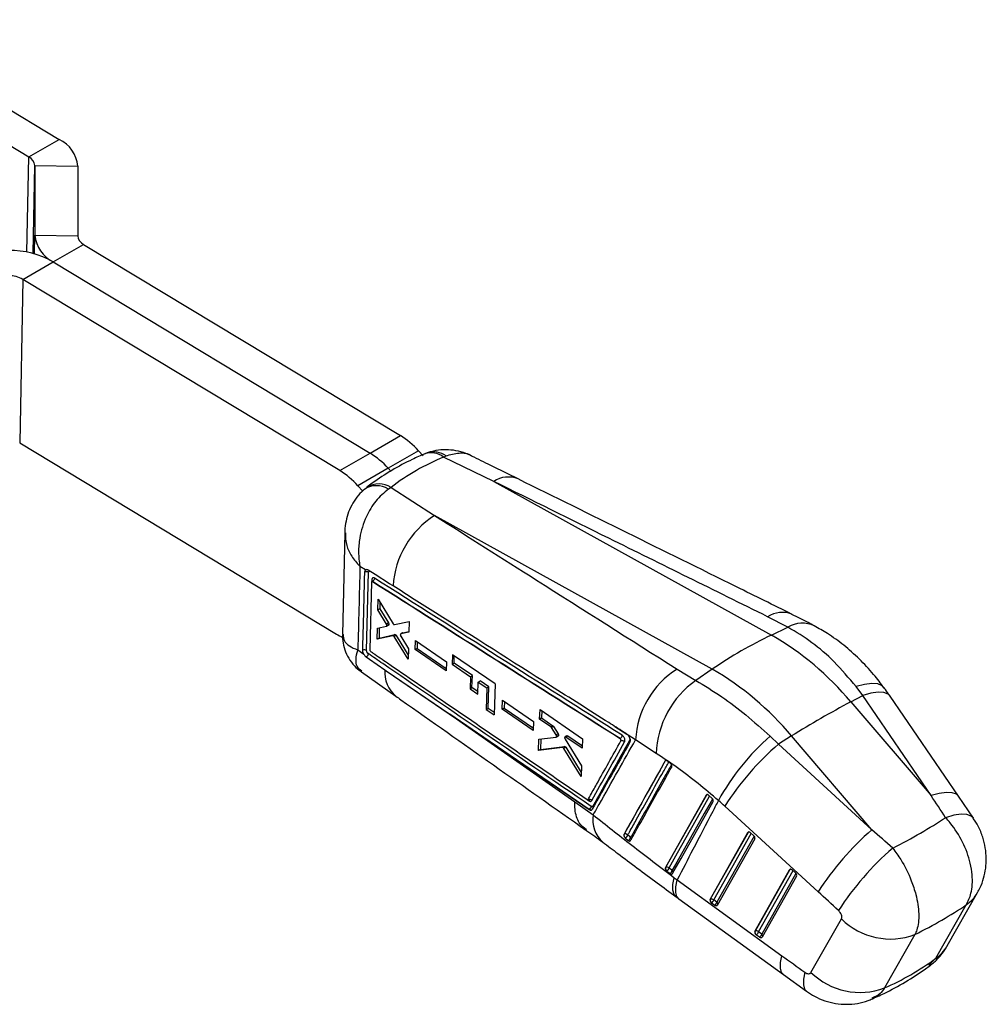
# Model space of a CAD drawing. Extents: x 70 to 723, y 2 to 562.
# Tile 2 of 13: x 317 to 460, y 2 to 147. Entities that reach past the tile are written whole.
import ezdxf

# ---------------------------------------------------------------- set-up
doc = ezdxf.new("R2010")
doc.units = 0
doc.header["$LTSCALE"] = 2
doc.layers.get('0').update_dxf_attribs({"linetype": 'CONTINUOUS'})

msp = doc.modelspace()

# ---------------------------------------------------------------- linework, layer by layer
at = {"color": 7, "linetype": 'CONTINUOUS'}
for p, q in [((293.4121, 147.3564), (322.7746, 129.6257)), ((288.9219, 144.7643), (318.2845, 127.0336)), ((318.2845, 127.0336), (322.7746, 129.6257)), ((319.1628, 125.7694), (319.1604, 115.4287)), ((319.1628, 125.7694), (325.5119, 125.6855)), ((325.5119, 125.6855), (325.5096, 115.3449)), ((319.1604, 115.4287), (325.5096, 115.3449)), ((321.8978, 111.4886), (326.3879, 114.0807)), ((326.3879, 114.0807), (373.292, 85.7574)), ((317.4076, 108.8965), (321.8978, 111.4886)), ((321.8978, 111.4886), (368.8019, 83.1653)), ((317.4076, 108.8965), (316.9197, 84.6884)), ((364.3118, 80.5732), (317.4076, 108.8965)), ((316.9197, 84.6884), (363.8239, 56.3651)), ((368.8019, 83.1653), (373.292, 85.7574)), ((364.3118, 80.5732), (368.8019, 83.1653)), ((375.9849, 83.5095), (371.4948, 80.9174)), ((376.688, 82.7453), (375.9849, 83.5095)), ((379.6871, 82.5793), (380.0584, 82.7559)), ((387.1234, 78.9713), (379.6871, 82.5793)), ((371.4948, 80.9174), (367.0047, 78.3253)), ((371.938, 80.4356), (371.4948, 80.9174)), ((387.1234, 78.9713), (428.2513, 56.2086)), ((367.0047, 78.3253), (367.7306, 77.5363)), ((371.9103, 78.0898), (371.5225, 77.8282)), ((371.9103, 78.0898), (378.366, 73.9157)), ((419.4939, 51.153), (378.366, 73.9157)), ((365.0526, 71.3557), (364.7178, 56.3123)), ((368.1548, 65.8495), (367.3131, 66.3794)), ((368.2999, 53.9213), (368.5991, 65.5014)), ((369.033, 64.0726), (368.7685, 54.0421)), ((369.1676, 64.1485), (369.1665, 64.1478)), ((369.1675, 64.1486), (369.1676, 64.1485)), ((369.9546, 59.9416), (369.9925, 61.5263)), ((369.9925, 61.5263), (372.2219, 57.889)), ((370.2411, 60.1069), (369.9546, 59.9416)), ((371.2506, 57.8421), (369.9546, 59.9416)), ((370.2645, 61.0825), (370.2411, 60.1069)), ((370.2411, 60.1069), (371.5371, 58.0074)), ((430.697, 57.3688), (427.6906, 58.921)), ((369.85, 55.5915), (369.8896, 57.2338)), ((369.8896, 57.2338), (371.2419, 57.5098)), ((370.1735, 57.2917), (370.1366, 55.7569)), ((371.5371, 58.0074), (371.2506, 57.8421)), ((371.2644, 57.5185), (371.5509, 57.6838)), ((371.5978, 57.7602), (371.3113, 57.5948)), ((372.4214, 57.7512), (374.6066, 58.1994)), ((374.6066, 58.1994), (374.5658, 56.6411)), ((428.2513, 56.2086), (430.697, 57.3688)), ((372.2012, 56.1125), (369.85, 55.5915)), ((370.1366, 55.7569), (369.85, 55.5915)), ((370.1366, 55.7569), (372.4877, 56.2779)), ((372.4877, 56.2779), (372.2012, 56.1125)), ((372.6873, 56.1418), (372.4007, 55.9763)), ((374.4595, 52.6272), (372.4007, 55.9763)), ((372.6873, 56.1418), (374.4756, 53.233)), ((373.6272, 56.5277), (373.3405, 56.3622)), ((373.3612, 56.3704), (373.3424, 56.359)), ((373.3519, 56.0409), (374.5002, 54.1572)), ((374.5658, 56.6411), (373.3612, 56.3704)), ((373.6478, 56.5359), (373.3612, 56.3704)), ((373.6478, 56.5359), (374.5684, 56.7428)), ((375.4767, 54.0723), (375.513, 55.422)), ((375.513, 55.422), (380.1259, 52.2629)), ((366.9999, 54.0091), (367.8712, 53.3993)), ((374.5002, 54.1572), (374.4595, 52.6272)), ((375.7634, 54.2378), (375.4767, 54.0723)), ((380.0864, 50.9114), (375.4767, 54.0723)), ((375.7901, 55.2322), (375.7634, 54.2378)), ((375.7634, 54.2378), (380.0968, 51.2667)), ((368.887, 53.7931), (368.8998, 53.7835)), ((381.0067, 53.29), (380.9659, 51.8996)), ((387.3213, 48.9698), (381.0067, 53.29)), ((381.2529, 52.0653), (381.2833, 53.1007)), ((371.0098, 51.0673), (371.2101, 50.93)), ((380.1259, 52.2629), (380.0864, 50.9114)), ((380.9659, 51.8996), (381.2529, 52.0653)), ((380.9659, 51.8996), (383.6708, 50.0468)), ((383.9579, 50.2126), (381.2529, 52.0653)), ((414.2676, 51.1721), (417.0569, 49.4945)), ((419.4939, 51.153), (417.0569, 49.4945)), ((367.5257, 50.7529), (372.6343, 47.1502)), ((371.2101, 50.93), (380.6292, 44.4754)), ((383.6708, 50.0468), (383.6157, 48.2616)), ((383.6708, 50.0468), (383.9579, 50.2126)), ((383.9029, 48.4273), (383.9579, 50.2126)), ((383.6157, 48.2616), (383.9029, 48.4273)), ((383.6157, 48.2616), (384.7841, 47.4599)), ((384.7952, 47.8151), (383.9029, 48.4273)), ((384.7841, 47.4599), (384.8402, 49.2457)), ((384.8402, 49.2457), (385.1274, 49.4115)), ((384.8402, 49.2457), (386.1163, 48.3716)), ((386.4035, 48.5374), (385.1274, 49.4115)), ((386.1163, 48.3716), (386.0136, 45.1792)), ((386.1163, 48.3716), (386.4035, 48.5374)), ((386.3008, 45.345), (386.4035, 48.5374)), ((387.3213, 48.9698), (387.1717, 44.3834)), ((441.7676, 47.2607), (440.7853, 48.5706)), ((439.9928, 46.3176), (441.7676, 47.2607)), ((451.8994, 32.426), (441.7676, 47.2607)), ((455.9544, 32.3235), (445.8227, 47.1582)), ((386.0136, 45.1792), (386.3008, 45.345)), ((387.1833, 44.7387), (386.3008, 45.345)), ((388.3752, 45.2209), (388.4203, 46.5758)), ((388.6626, 45.3868), (388.3752, 45.2209)), ((392.9846, 42.0597), (388.3752, 45.2209)), ((388.4203, 46.5758), (393.0328, 43.4162)), ((388.6959, 46.387), (388.6626, 45.3868)), ((388.6626, 45.3868), (392.9972, 42.4143)), ((439.9928, 46.3176), (451.8994, 32.426)), ((380.6292, 44.4754), (399.1329, 31.5259)), ((386.0136, 45.1792), (387.1717, 44.3834)), ((393.9257, 43.7616), (393.9758, 45.1754)), ((394.2133, 43.9276), (393.9257, 43.7616)), ((395.6012, 42.6148), (393.9257, 43.7616)), ((393.9758, 45.1754), (400.2917, 40.8573)), ((394.2508, 44.9874), (394.2133, 43.9276)), ((394.2133, 43.9276), (395.8889, 42.7809)), ((393.0328, 43.4162), (392.9846, 42.0597)), ((395.8889, 42.7809), (395.6012, 42.6148)), ((395.986, 42.6738), (395.6983, 42.5077)), ((396.3658, 41.4154), (395.6983, 42.5077)), ((395.986, 42.6738), (396.6535, 41.5816)), ((393.8189, 40.7882), (396.3459, 41.0786)), ((396.6535, 41.5816), (396.3658, 41.4154)), ((396.3766, 41.0887), (396.6644, 41.2549)), ((396.7066, 41.3106), (396.4188, 41.1445)), ((397.9664, 41.2929), (397.6786, 41.1267)), ((398.0906, 41.2739), (397.8028, 41.1078)), ((400.2374, 39.4412), (397.8028, 41.1078)), ((398.0906, 41.2739), (400.251, 39.7952)), ((400.2917, 40.8573), (400.2374, 39.4412)), ((405.8516, 40.8788), (405.8453, 40.8752)), ((405.8512, 40.8793), (405.8516, 40.8788)), ((408.1246, 40.6809), (407.0152, 41.3792)), ((407.0152, 41.3792), (407.028, 41.364)), ((428.082, 41.2371), (429.3136, 40.0712)), ((431.2354, 41.262), (429.3136, 40.0712)), ((443.142, 27.3705), (431.2354, 41.262)), ((393.7577, 39.1074), (393.8189, 40.7882)), ((397.3126, 39.5492), (393.7577, 39.1074)), ((394.1017, 40.8207), (394.0452, 39.2734)), ((394.0452, 39.2734), (397.6004, 39.7154)), ((397.6004, 39.7154), (397.3126, 39.5492)), ((397.7901, 39.5808), (397.5023, 39.4147)), ((400.0733, 35.2364), (397.5023, 39.4147)), ((397.6915, 40.7977), (400.1374, 36.8634)), ((397.7901, 39.5808), (400.0968, 35.8321)), ((411.2005, 38.6622), (408.1246, 40.6809)), ((429.3136, 40.0712), (443.142, 27.3705)), ((394.0452, 39.2734), (393.7577, 39.1074)), ((400.1374, 36.8634), (400.0733, 35.2364)), ((412.5156, 37.5693), (412.5187, 37.5711)), ((413.2697, 37.2193), (412.8298, 37.5687)), ((413.3682, 37.1185), (413.2697, 37.2193)), ((418.5856, 32.4964), (412.5562, 21.7886)), ((418.5856, 32.4964), (418.6166, 32.5143)), ((418.9967, 32.4503), (418.9875, 32.4587)), ((419.4356, 32.0477), (418.9967, 32.4503)), ((458.1666, 29.0818), (455.9551, 32.3226)), ((399.1329, 31.5259), (401.864, 29.5793)), ((435.1738, 18.1615), (421.3455, 30.8622)), ((401.2495, 30.3562), (401.2432, 30.3525)), ((406.4309, 26.7149), (406.4293, 26.714)), ((419.1608, 17.0487), (424.7506, 26.9657)), ((424.7875, 26.9871), (419.1978, 17.07)), ((424.7506, 26.9657), (424.7875, 26.9871)), ((425.1683, 26.9236), (425.6147, 26.5252)), ((406.6257, 26.135), (407.054, 25.781)), ((425.7885, 26.0262), (420.2311, 16.1666)), ((412.5858, 21.8056), (412.5562, 21.7886)), ((412.7004, 21.3058), (412.7748, 21.2402)), ((412.7748, 21.2402), (413.244, 20.894)), ((425.7937, 12.3251), (430.9347, 21.4461)), ((430.9717, 21.4674), (425.8306, 12.3465)), ((431.9726, 20.5066), (426.8639, 11.4431)), ((430.9347, 21.4461), (430.9717, 21.4674)), ((431.3525, 21.404), (431.7988, 21.0056)), ((413.8578, 20.2715), (414.2999, 19.9419)), ((414.2999, 19.9419), (429.7993, 8.7165)), ((454.2821, 10.1608), (458.7855, 18.0748)), ((414.5472, 17.1479), (430.0467, 5.9225)), ((419.1978, 17.07), (419.1608, 17.0487)), ((419.8672, 16.1654), (419.3884, 16.5063)), ((420.1833, 16.6388), (419.7046, 16.9797)), ((452.6048, 8.3306), (457.1082, 16.2446)), ((434.1087, 6.2478), (438.6121, 14.1618)), ((425.8306, 12.3465), (425.7937, 12.3251)), ((426.5, 11.4418), (426.0213, 11.7828)), ((426.8162, 11.9152), (426.3374, 12.2562)), ((449.502, 11.8537), (444.9986, 3.9396)), ((430.0463, 5.9229), (433.4475, 3.4619))]:
    msp.add_line(p, q, dxfattribs=at)
at = {"color": 8, "linetype": 'CONTINUOUS'}
for p, q in [((318, 112.9196), (318.2845, 127.0336)), ((318.8997, 112.7165), (319.1628, 125.7694)), ((319.1047, 112.6613), (319.1604, 115.4287)), ((369.0676, 64.4107), (369.0608, 64.1473)), ((405.0366, 42.6832), (406.8214, 41.5517)), ((401.0269, 31.8137), (401.2695, 31.6476)), ((419.7046, 16.9797), (425.2622, 26.8398)), ((425.7021, 26.4299), (420.1833, 16.6388)), ((426.3374, 12.2562), (431.4464, 21.3202)), ((431.8863, 20.9103), (426.8162, 11.9152)), ((451.5661, 7.2968), (452.6048, 8.3306))]:
    msp.add_line(p, q, dxfattribs=at)
at = {"color": 7, "linetype": 'CONTINUOUS', "flags": 128}
for points in [[(372.2189, 63.4853), (371.6926, 63.8192), (369.5414, 65.1835), (368.5365, 65.8208)], [(368.2268, 52.975), (368.7287, 52.6309), (371.0098, 51.0673)], [(371.2101, 50.93), (390.9225, 37.4292), (401.2495, 30.3562)], [(401.2432, 30.3525), (384.7322, 41.6644), (380.6292, 44.4754)], [(418.6166, 32.5143), (415.5862, 27.1338), (412.5858, 21.8056)], [(413.6044, 20.8927), (413.8562, 21.3397), (414.8673, 23.1345), (418.9124, 30.3143), (419.6068, 31.5465)], [(414.1216, 17.4578), (413.8279, 17.795), (413.6433, 18.4168), (413.6533, 19.2515), (413.8578, 20.2715)], [(420.2311, 16.1666), (420.2049, 16.1321), (420.1708, 16.1065), (420.1296, 16.0908), (420.0827, 16.0854), (420.0314, 16.0905), (419.9774, 16.1059), (419.9221, 16.1311), (419.8672, 16.1654)], [(426.8639, 11.4431), (426.8378, 11.4085), (426.8036, 11.383), (426.7625, 11.3673), (426.7156, 11.3619), (426.6643, 11.3669), (426.6102, 11.3823), (426.5549, 11.4075), (426.5, 11.4418)]]:
    msp.add_lwpolyline(points, dxfattribs=at)
at = {"color": 8, "linetype": 'CONTINUOUS', "flags": 128}
for points in [[(444.9723, 48.3641), (444.6519, 48.6772), (443.9846, 48.961), (443.0962, 49.0384), (442.0173, 48.9068), (440.7853, 48.5706)], [(445.8227, 47.1582), (445.519, 47.4549), (444.8897, 47.6988), (444.0341, 47.7477), (442.9814, 47.6), (441.7676, 47.2607)], [(413.1005, 21.7082), (413.353, 22.1569), (414.3631, 23.9515), (418.4046, 31.1305), (419.0962, 32.359)], [(418.6166, 32.5143), (418.6451, 32.5514), (418.6713, 32.571)], [(455.9544, 32.3235), (455.6508, 32.6201), (455.0215, 32.8641), (454.1659, 32.913), (453.1132, 32.7653), (451.8994, 32.426)], [(419.5247, 31.9438), (419.3134, 31.5688), (418.3025, 29.7737), (414.2597, 22.5939), (413.567, 21.3635)], [(458.1675, 29.0805), (457.8499, 29.3873), (457.2109, 29.6262), (456.3434, 29.6679), (455.2773, 29.5108), (454.0498, 29.1605)], [(424.7875, 26.9871), (424.8158, 27.0238), (424.8261, 27.0328)], [(430.9717, 21.4674), (430.9999, 21.5042), (431.0102, 21.5132)], [(414.5472, 17.1479), (414.2627, 17.4772), (414.0823, 18.0942), (414.0948, 18.9249), (414.2999, 19.9419)], [(430.0467, 5.9225), (429.7622, 6.2519), (429.5818, 6.8688), (429.5943, 7.6996), (429.7993, 8.7165)], [(433.194, 6.2602), (432.99, 5.236), (432.9809, 4.4006), (433.1672, 3.7823), (433.4485, 3.4611)]]:
    msp.add_lwpolyline(points, dxfattribs=at)
at = {"color": 7, "linetype": 'CONTINUOUS'}
for centre, radius, start, end in [((320.6466, 125.2264), 4.8869, 5.390905, 64.186161), ((317.6017, 125.622), 1.568, 5.391139, 64.18602), ((324.0258, 115.8879), 4.887, 185.390972, 244.186061), ((327.0707, 115.4922), 1.568, 185.391278, 244.185808), ((315.3655, 99.8248), 13.3684, 60.749173, 90.334152), ((315.3117, 105.1541), 4.2893, 60.74916, 90.334066), ((366.7066, 75.1311), 12.5014, 42.082351, 58.212146), ((362.2165, 72.539), 12.5014, 42.082351, 58.212146), ((357.7263, 69.9469), 12.5014, 42.082351, 58.212146), ((385.5692, 62.6441), 13.3768, 122.580993, 176.394197), ((368.2834, 64.9799), 0.6095, 58.804977, 114.89915), ((368.9687, 64.2362), 0.2006, 2.724927, 60.464803), ((368.3817, 63.8751), 8.7849, 238.746184, 245.647098), ((456.5644, -2.9492), 65.5842, 115.575935, 124.418689), ((406.3276, 18.2684), 43.819, 39.800367, 59.978597), ((367.9827, 53.4), 0.6103, 58.680996, 114.678204), ((421.4695, 39.911), 13.3671, 122.600622, 176.698123), ((397.5702, 13.2129), 43.819, 39.800367, 59.978597), ((424.9929, 38.2047), 13.8, 125.1047, 178.100039), ((512.1525, -88.7928), 153.1726, 118.105738, 121.888885), ((450.6987, 15.1644), 34.5153, 130.939925, 151.372265), ((456.3839, 8.5967), 41.5144, 130.697946, 147.565781), ((401.2666, 31.4078), 0.4688, 36.450249, 110.502772), ((400.9612, 30.8845), 0.6019, 298.620177, 354.80849), ((401.5051, 30.6241), 0.3632, 4.897315, 39.113171), ((406.8115, 26.5643), 0.4093, 158.419486, 208.652235), ((406.6204, 26.298), 0.4579, 39.435701, 114.446205), ((406.2021, 26.8208), 0.806, 301.706629, 343.27877), ((424.7644, 26.4714), 0.6063, 48.228627, 49.957234), ((425.3461, 26.1519), 0.4598, 344.135548, 54.271874), ((470.2124, -4.104), 41.5145, 130.697955, 147.565762), ((406.6205, 26.4693), 0.8135, 302.206247, 343.382217), ((473.3814, -7.0597), 41.7456, 130.595398, 147.465124), ((413.0633, 21.6521), 0.5016, 162.175743, 223.657044), ((412.7746, 21.3948), 0.4522, 43.885407, 114.678719), ((412.1476, 22.024), 1.0038, 308.669097, 341.664282), ((412.6008, 21.6823), 1.0174, 309.208709, 341.737506), ((430.9102, 20.9076), 0.6649, 48.30251, 49.87885), ((431.5303, 20.6323), 0.4598, 344.131596, 54.272216), ((419.6742, 16.9165), 0.5006, 162.136403, 223.443728), ((419.3863, 16.6609), 0.4505, 45.053034, 114.7435), ((419.7455, 17.0057), 0.6139, 224.909514, 234.429787), ((418.7027, 17.3065), 1.0538, 310.594228, 341.935668), ((419.1815, 16.9656), 1.0538, 310.594377, 341.935554), ((445.8611, 21.5193), 10.3286, 225.425337, 290.640668), ((426.3071, 12.1929), 0.5006, 162.139429, 223.440702), ((426.0192, 11.9373), 0.4505, 45.052942, 114.743483), ((426.3791, 12.283), 0.6151, 224.917477, 234.420214), ((425.3359, 12.5828), 1.0535, 310.589929, 341.939899), ((425.8144, 12.242), 1.0538, 310.594297, 341.935701), ((441.3578, 13.6053), 10.3287, 225.425467, 290.64046)]:
    msp.add_arc(centre, radius, start, end, dxfattribs=at)
at = {"color": 8, "linetype": 'CONTINUOUS'}
for centre, radius, start, end in [((377.8596, 80.1952), 3.004, 52.528888, 108.717449), ((378.2435, 80.2638), 3.0829, 53.935321, 106.692429), ((389.2706, 75.7384), 3.881, 67.796896, 123.591309), ((369.7615, 75.0324), 3.3042, 57.795119, 121.864197), ((370.1164, 75.1756), 3.4222, 58.385188, 121.053005), ((429.8395, 55.6793), 3.8893, 68.037063, 123.5408), ((432.8494, 53.7571), 4.2045, 65.358347, 120.791962), ((375.4865, 50.6264), 4.4983, 174.37616, 230.6257), ((412.6474, 37.5017), 0.1462, 120.403891, 151.663852), ((412.6958, 37.2391), 0.3762, 79.041955, 118.070456), ((418.7899, 32.1931), 0.3649, 84.433499, 118.349249), ((406.1847, 28.8139), 4.3879, 169.954485, 228.297538), ((424.9604, 26.6672), 0.3636, 84.59053, 118.393856), ((407.1319, 25.9806), 0.3707, 1.679988, 43.702889), ((413.339, 21.0885), 0.3572, 351.240809, 50.349426), ((431.1446, 21.1475), 0.3637, 84.590222, 118.385296), ((453.9054, 20.8637), 5.6208, 304.736733, 330.214939), ((419.9543, 16.3554), 0.3644, 354.206698, 51.049991), ((426.5871, 11.6319), 0.3643, 354.206424, 51.050763), ((449.4035, 12.9482), 5.6188, 304.733066, 330.258352)]:
    msp.add_arc(centre, radius, start, end, dxfattribs=at)
at = {"color": 7, "linetype": 'CONTINUOUS'}
for centre, major_axis, ratio, start_param, end_param in [((420.3202, -2.1599), (-43.205, 83.5359), 0.61641329, 6.23422428, 6.38917324), ((449.8415, -37.6976), (-230.4661, 359.5795), 0.09351748, 4.83920557, 4.84843928), ((413.3076, 16.7632), (-16.4814, 19.9027), 0.6025756, 4.93608632, 4.98589541), ((389.6035, 32.5832), (78.6466, 15.7185), 0.31828331, 5.45035368, 5.60641918), ((425.0479, 26.6937), (-0.2613, 0.3155), 0.60261532, 5.00550252, 6.51011641), ((449.8415, -37.6976), (331.7505, -300.8695), 0.09815138, 1.67045983, 1.67969355), ((431.2321, 21.1741), (-0.2613, 0.3155), 0.60261532, 5.00550252, 6.51011641), ((444.2359, -42.302), (325.3859, -304.4592), 0.08568025, 1.66932594, 1.67855965), ((419.4582, 16.7767), (-0.2613, 0.3155), 0.60261532, 0.2269311, 1.72620159), ((389.6035, 32.5832), (81.2555, 4.0336), 0.42102934, 5.52011596, 5.67165796), ((426.091, 12.0531), (-0.2613, 0.3155), 0.60261532, 0.2269311, 1.72620159), ((480.4304, 21.3047), (354.7137, -253.0653), 0.09127962, 4.63449699, 4.64413889), ((419.5916, 85.2829), (-18.3801, 83.6337), 0.65973197, 3.27215368, 3.42369569)]:
    msp.add_ellipse(centre, major_axis=major_axis, ratio=ratio, start_param=start_param, end_param=end_param, dxfattribs=at)
for points, knots in [([(377.5519, 83.2821), (377.3752, 83.2276), (377.1482, 83.1577), (376.9371, 83.049), (376.8904, 83.025)], [0, 0, 0, 0, 0.7784606, 1, 1, 1, 1]), ([(383.8484, 82.718), (383.8023, 82.7451), (383.3118, 83.0327), (382.2838, 83.3632), (380.7981, 83.6704), (379.3041, 83.6633), (378.1395, 83.5015), (377.5244, 83.2502), (377.3646, 83.1849)], [0, 0, 0, 0, 0.02396777, 0.25509073, 0.47945457, 0.70296593, 0.92279715, 1, 1, 1, 1]), ([(376.8974, 83.041), (376.2846, 82.7759), (374.6138, 82.053), (371.9991, 80.6392), (369.7955, 79.1972), (368.614, 78.3057), (368.3514, 78.1076)], [0, 0, 0, 0, 0.20229573, 0.55158397, 0.90036501, 1, 1, 1, 1]), ([(390.7381, 79.3306), (389.3846, 79.9995), (387.0896, 81.1337), (384.7937, 82.2634), (383.852, 82.7268)], [0, 0, 0, 0, 0.58979668, 1, 1, 1, 1]), ([(427.6906, 58.921), (419.849, 62.7987), (406.33, 69.484), (392.8038, 76.1654), (387.1234, 78.9713)], [0, 0, 0, 0, 0.58004132, 1, 1, 1, 1]), ([(431.3099, 59.2782), (428.5654, 60.6358), (415.0463, 67.3226), (401.518, 74.0046), (390.7362, 79.33)], [0, 0, 0, 0, 0.20301307, 1, 1, 1, 1]), ([(368.0254, 77.8215), (367.7019, 77.5312), (367.025, 76.9237), (366.2274, 75.7678), (365.6004, 74.4742), (365.2171, 73.0799), (365.0461, 72.0298), (365.0673, 71.4447), (365.0709, 71.3467)], [0, 0, 0, 0, 0.17681577, 0.37002257, 0.56914955, 0.76118559, 0.95999152, 1, 1, 1, 1]), ([(371.5225, 77.8282), (370.873, 77.2758), (369.5928, 76.1869), (368.0786, 73.6386), (367.254, 70.9788), (367.0461, 68.4498), (367.1789, 67.0635), (367.3119, 66.3854), (367.3131, 66.3794)], [0, 0, 0, 0, 0.21251781, 0.41886234, 0.67084187, 0.83052411, 0.99851336, 1, 1, 1, 1]), ([(378.366, 73.9157), (383.3899, 70.7308), (395.3528, 63.147), (407.3239, 55.5681), (414.2676, 51.1721)], [0, 0, 0, 0, 0.41995868, 1, 1, 1, 1]), ([(367.3131, 66.3794), (367.2608, 64.2883), (367.1579, 60.1646), (367.052, 56.0414), (366.9999, 54.0091)], [0, 0, 0, 0, 0.507097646, 1, 1, 1, 1]), ([(368.0268, 65.5328), (368.0343, 65.5991), (368.0493, 65.7317), (368.1137, 65.8177), (368.1531, 65.8482), (368.1548, 65.8495)], [0, 0, 0, 0, 0.489076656, 0.978152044, 1, 1, 1, 1]), ([(368.5365, 65.8209), (368.4815, 65.849), (368.3688, 65.9065), (368.2381, 65.9003), (368.1762, 65.8625), (368.1548, 65.8495)], [0, 0, 0, 0, 0.384127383, 0.787197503, 1, 1, 1, 1]), ([(367.7279, 53.9545), (367.7336, 54.1728), (367.7623, 55.2642), (367.8631, 59.1235), (367.9561, 62.7648), (368.0268, 65.5328)], [0, 0, 0, 0, 0.05656154, 0.28280761, 1, 1, 1, 1]), ([(369.1665, 64.1478), (369.1513, 64.1556), (369.121, 64.171), (369.0809, 64.1676), (369.0506, 64.1442), (369.0358, 64.1089), (369.0337, 64.0819), (369.033, 64.0726)], [0, 0, 0, 0, 0.22112771, 0.44224937, 0.66365027, 0.88555168, 1, 1, 1, 1]), ([(369.467, 64.6363), (369.4439, 64.6495), (369.3755, 64.6883), (369.2665, 64.7076), (369.1605, 64.6676), (369.0859, 64.5686), (369.0738, 64.4636), (369.0676, 64.4107)], [0, 0, 0, 0, 0.11306058, 0.33421211, 0.55524008, 0.77620918, 1, 1, 1, 1]), ([(369.1704, 64.2617), (369.1694, 64.2582), (369.1669, 64.2501), (369.1418, 64.2039), (369.1019, 64.1826), (369.0826, 64.1723)], [0, 0, 0, 0, 0.28719762, 0.65495207, 1, 1, 1, 1]), ([(369.467, 64.6363), (369.4629, 64.5903), (369.4545, 64.4983), (369.3856, 64.3525), (369.2864, 64.2245), (369.2071, 64.1739), (369.1675, 64.1486)], [0, 0, 0, 0, 0.2499987, 0.49999791, 0.74999885, 1, 1, 1, 1]), ([(406.1516, 41.3601), (400.0301, 45.2427), (387.7977, 53.001), (375.5737, 60.7602), (369.467, 64.6363)], [0, 0, 0, 0, 0.50043861, 1, 1, 1, 1]), ([(405.8453, 40.8752), (399.73, 44.7538), (387.4994, 52.511), (375.2775, 60.2689), (369.1665, 64.1478)], [0, 0, 0, 0, 0.49999973, 1, 1, 1, 1]), ([(369.1676, 64.1485), (375.2741, 60.2735), (387.4978, 52.5168), (399.7298, 44.7607), (405.8512, 40.8793)], [0, 0, 0, 0, 0.49956332, 1, 1, 1, 1]), ([(406.8178, 41.5547), (406.65, 41.661), (405.7645, 42.2221), (402.0082, 44.602), (392.737, 50.4769), (382.0896, 57.226), (374.3145, 62.1565), (372.2189, 63.4853)], [0, 0, 0, 0, 0.014544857, 0.076750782, 0.325574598, 0.818225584, 1, 1, 1, 1]), ([(434.5928, 57.5755), (434.296, 57.7381), (433.2289, 58.323), (432.0995, 58.8684), (431.2842, 59.2622)], [0, 0, 0, 0, 0.27803421, 1, 1, 1, 1]), ([(371.3113, 57.5948), (371.3133, 57.6174), (371.3171, 57.6626), (371.2984, 57.7441), (371.2725, 57.8048), (371.2542, 57.8359), (371.2506, 57.8421)], [0, 0, 0, 0, 0.30750107, 0.61498651, 0.9229547, 1, 1, 1, 1]), ([(371.2626, 57.5216), (371.2696, 57.5249), (371.2909, 57.5346), (371.3047, 57.5651), (371.3102, 57.5899), (371.3113, 57.5948)], [0, 0, 0, 0, 0.28381211, 0.86095698, 1, 1, 1, 1]), ([(371.5371, 58.0074), (371.5509, 57.9816), (371.5786, 57.93), (371.6, 57.8476), (371.6027, 57.7916), (371.5986, 57.7652), (371.5978, 57.7602)], [0, 0, 0, 0, 0.30915295, 0.61836266, 0.92668599, 1, 1, 1, 1]), ([(371.5978, 57.7602), (371.5924, 57.7405), (371.5829, 57.7064), (371.5593, 57.6922), (371.5494, 57.6862)], [0, 0, 0, 0, 0.57654099, 1, 1, 1, 1]), ([(372.2219, 57.889), (372.2379, 57.8658), (372.27, 57.8194), (372.3275, 57.7719), (372.3801, 57.7483), (372.4089, 57.7503), (372.4214, 57.7512)], [0, 0, 0, 0, 0.26622253, 0.53246132, 0.79886605, 1, 1, 1, 1]), ([(440.7853, 48.5706), (439.7258, 49.8344), (437.6846, 52.2695), (434.2563, 55.2242), (431.8918, 56.6489), (430.697, 57.3688)], [0, 0, 0, 0, 0.34801566, 0.67053156, 1, 1, 1, 1]), ([(444.9496, 48.3519), (444.4404, 49.0375), (443.2983, 50.5753), (441.2869, 52.6984), (438.9891, 54.7239), (436.7567, 56.3587), (435.2458, 57.1978), (434.594, 57.5598)], [0, 0, 0, 0, 0.17812922, 0.39951189, 0.61842837, 0.83537412, 1, 1, 1, 1]), ([(364.7521, 56.3233), (364.7399, 56.1123), (364.7017, 55.4513), (364.9303, 54.3434), (365.4305, 53.0462), (366.2112, 51.9114), (366.9473, 51.1401), (367.4346, 50.8343), (367.5514, 50.761)], [0, 0, 0, 0, 0.09725881, 0.30473464, 0.51480694, 0.7350197, 0.93650392, 1, 1, 1, 1]), ([(372.4007, 55.9763), (372.3847, 55.9994), (372.3526, 56.0456), (372.2952, 56.0927), (372.2426, 56.116), (372.2137, 56.1135), (372.2012, 56.1125)], [0, 0, 0, 0, 0.26534121, 0.53063068, 0.79611697, 1, 1, 1, 1]), ([(372.4877, 56.2779), (372.5043, 56.2787), (372.5375, 56.2804), (372.5952, 56.249), (372.6472, 56.2009), (372.6751, 56.1597), (372.6873, 56.1418)], [0, 0, 0, 0, 0.26511142, 0.53026062, 0.79563326, 1, 1, 1, 1]), ([(373.2915, 56.2739), (373.2906, 56.2564), (373.2884, 56.2158), (373.3045, 56.141), (373.3299, 56.0793), (373.3481, 56.0476), (373.3519, 56.0409)], [0, 0, 0, 0, 0.2492497, 0.58070131, 0.91226075, 1, 1, 1, 1]), ([(373.3208, 56.3459), (373.311, 56.3314), (373.2976, 56.3114), (373.2928, 56.282), (373.2915, 56.2739)], [0, 0, 0, 0, 0.72388921, 1, 1, 1, 1]), ([(373.6279, 56.5267), (373.6288, 56.5277), (373.6341, 56.5333), (373.6416, 56.5347), (373.6478, 56.5359)], [0, 0, 0, 0, 0.17784739, 1, 1, 1, 1]), ([(368.7685, 54.0421), (368.7697, 54.0223), (368.7719, 53.9827), (368.7943, 53.9167), (368.8279, 53.8555), (368.8613, 53.815), (368.8816, 53.7977), (368.887, 53.7931)], [0, 0, 0, 0, 0.22976165, 0.45953672, 0.68897794, 0.91782629, 1, 1, 1, 1]), ([(367.8712, 53.3993), (367.8432, 53.46), (367.7786, 53.5997), (367.732, 53.7948), (367.729, 53.9109), (367.7279, 53.9545)], [0, 0, 0, 0, 0.32432802, 0.74653398, 1, 1, 1, 1]), ([(367.8712, 53.3993), (367.9056, 53.3394), (367.9832, 53.2042), (368.1117, 53.0615), (368.1978, 52.9968), (368.2268, 52.975)], [0, 0, 0, 0, 0.34499765, 0.77871494, 1, 1, 1, 1]), ([(368.537, 53.4547), (368.5352, 53.4314), (368.5304, 53.3691), (368.4928, 53.2588), (368.4214, 53.1396), (368.3292, 53.0374), (368.2608, 52.9957), (368.2268, 52.975)], [0, 0, 0, 0, 0.13279007, 0.35531971, 0.57120625, 0.78709185, 1, 1, 1, 1]), ([(368.537, 53.4547), (368.5192, 53.4684), (368.4741, 53.503), (368.4065, 53.5857), (368.3459, 53.6962), (368.3058, 53.815), (368.3019, 53.8861), (368.2999, 53.9213)], [0, 0, 0, 0, 0.14062722, 0.35531799, 0.5699809, 0.78713705, 1, 1, 1, 1]), ([(401.5606, 30.8301), (395.9783, 34.6545), (385.6882, 41.7043), (374.6811, 49.2452), (369.2559, 52.9622), (368.537, 53.4547)], [0, 0, 0, 0, 0.50706232, 0.93468417, 1, 1, 1, 1]), ([(368.8998, 53.7835), (369.0136, 53.7057), (369.8396, 53.1405), (373.5146, 50.626), (384.0926, 43.3883), (393.9598, 36.6363), (400.9775, 31.8342)], [0, 0, 0, 0, 0.01064352, 0.07726332, 0.34374204, 1, 1, 1, 1]), ([(417.0569, 49.4945), (418.3296, 48.7207), (420.7634, 47.241), (424.4832, 44.4231), (426.874, 42.3066), (428.082, 41.2371)], [0, 0, 0, 0, 0.35160416, 0.67238494, 1, 1, 1, 1]), ([(445.8227, 47.1582), (445.7527, 47.2603), (445.4725, 47.6688), (445.1853, 48.068), (444.9698, 48.3675)], [0, 0, 0, 0, 0.24971727, 1, 1, 1, 1]), ([(372.6343, 47.1481), (372.8795, 46.9754), (382.2635, 40.3658), (391.645, 33.7553), (400.7814, 27.3175)], [0, 0, 0, 0, 0.02613264, 1, 1, 1, 1]), ([(395.6983, 42.5077), (395.6824, 42.531), (395.6528, 42.5745), (395.6175, 42.602), (395.6012, 42.6148)], [0, 0, 0, 0, 0.53616603, 1, 1, 1, 1]), ([(395.8889, 42.7809), (395.9078, 42.7658), (395.9431, 42.7377), (395.9724, 42.6941), (395.986, 42.6738)], [0, 0, 0, 0, 0.53610648, 1, 1, 1, 1]), ([(396.3459, 41.0786), (396.3615, 41.0829), (396.3936, 41.0918), (396.4102, 41.1266), (396.4188, 41.1445)], [0, 0, 0, 0, 0.48587721, 1, 1, 1, 1]), ([(396.4188, 41.1445), (396.4234, 41.1649), (396.4327, 41.2059), (396.4221, 41.2847), (396.3982, 41.3572), (396.375, 41.3988), (396.3658, 41.4154)], [0, 0, 0, 0, 0.27269578, 0.54537095, 0.81857838, 1, 1, 1, 1]), ([(396.6535, 41.5816), (396.6672, 41.5559), (396.6946, 41.5047), (396.7154, 41.4226), (396.7185, 41.356), (396.7099, 41.3234), (396.7066, 41.3106)], [0, 0, 0, 0, 0.27485928, 0.54972146, 0.82373195, 1, 1, 1, 1]), ([(396.7066, 41.3106), (396.6992, 41.2926), (396.689, 41.2678), (396.6683, 41.2603), (396.6626, 41.2582)], [0, 0, 0, 0, 0.7236066, 1, 1, 1, 1]), ([(397.6333, 41.061), (397.6298, 41.0398), (397.6228, 40.9972), (397.6365, 40.9179), (397.6616, 40.8493), (397.6837, 40.8113), (397.6915, 40.7977)], [0, 0, 0, 0, 0.28125187, 0.56248127, 0.84434001, 1, 1, 1, 1]), ([(397.8028, 41.1078), (397.7837, 41.1184), (397.7455, 41.1398), (397.6939, 41.1381), (397.6534, 41.1128), (397.6399, 41.0779), (397.6333, 41.061)], [0, 0, 0, 0, 0.25437534, 0.50875707, 0.76235505, 1, 1, 1, 1]), ([(397.9682, 41.2898), (397.9738, 41.294), (397.9922, 41.3076), (398.0356, 41.3044), (398.0725, 41.2839), (398.0906, 41.2739)], [0, 0, 0, 0, 0.18236156, 0.59881482, 1, 1, 1, 1]), ([(405.8907, 40.8358), (405.8899, 40.8366), (405.8755, 40.8524), (405.86, 40.8641), (405.8453, 40.8752)], [0, 0, 0, 0, 0.0508533, 1, 1, 1, 1]), ([(405.8512, 40.8793), (405.8904, 40.9042), (405.9688, 40.954), (406.0675, 41.0797), (406.1369, 41.2232), (406.1467, 41.3145), (406.1516, 41.3601)], [0, 0, 0, 0, 0.2500014, 0.50000195, 0.74999852, 1, 1, 1, 1]), ([(405.8516, 40.8788), (405.8634, 40.8676), (405.8768, 40.8548), (405.8892, 40.8379), (405.8907, 40.8358)], [0, 0, 0, 0, 0.87961106, 1, 1, 1, 1]), ([(405.9639, 40.5522), (405.969, 40.5654), (405.98, 40.5937), (405.9786, 40.653), (405.9622, 40.7186), (405.9324, 40.7836), (405.9046, 40.8183), (405.8907, 40.8358)], [0, 0, 0, 0, 0.18223533, 0.39206584, 0.5935057, 0.79526529, 1, 1, 1, 1]), ([(406.5063, 40.3952), (406.5085, 40.3995), (406.531, 40.4425), (406.5566, 40.5461), (406.547, 40.7266), (406.4922, 40.921), (406.3988, 41.1066), (406.2804, 41.2632), (406.1933, 41.3288), (406.1516, 41.3601)], [0, 0, 0, 0, 0.01827508, 0.18445413, 0.35072465, 0.5170048, 0.68138733, 0.84778492, 1, 1, 1, 1]), ([(407.0152, 41.3792), (407.002, 41.3942), (406.9393, 41.4652), (406.8714, 41.5152), (406.8178, 41.5547)], [0, 0, 0, 0, 0.21038475, 1, 1, 1, 1]), ([(407.028, 41.364), (407.0659, 41.3137), (407.1544, 41.1965), (407.2593, 40.9742), (407.3234, 40.7291), (407.3331, 40.4961), (407.2893, 40.3843), (407.2669, 40.3275)], [0, 0, 0, 0, 0.15687401, 0.36600257, 0.57500236, 0.78377285, 1, 1, 1, 1]), ([(397.5023, 39.4147), (397.4862, 39.4377), (397.454, 39.4837), (397.3964, 39.53), (397.3479, 39.5503), (397.3219, 39.5495), (397.3126, 39.5492)], [0, 0, 0, 0, 0.28178616, 0.5635246, 0.845273, 1, 1, 1, 1]), ([(397.6004, 39.7154), (397.6177, 39.7147), (397.6521, 39.7135), (397.71, 39.6778), (397.7572, 39.6304), (397.7814, 39.5939), (397.7901, 39.5808)], [0, 0, 0, 0, 0.28060429, 0.56114615, 0.84254101, 1, 1, 1, 1]), ([(401.1024, 31.8469), (401.1855, 31.9959), (401.6011, 32.7407), (403.2203, 35.6418), (404.7587, 38.3951), (405.9639, 40.5522)], [0, 0, 0, 0, 0.05135249, 0.25676331, 1, 1, 1, 1]), ([(401.6437, 31.6864), (402.4534, 33.1374), (404.0729, 36.0397), (405.6952, 38.9433), (406.5063, 40.3952)], [0, 0, 0, 0, 0.4999837, 1, 1, 1, 1]), ([(407.2669, 40.3275), (406.3415, 38.6727), (404.4906, 35.363), (402.643, 32.0551), (401.7191, 30.4011)], [0, 0, 0, 0, 0.4999998, 1, 1, 1, 1]), ([(407.3315, 40.7801), (406.4066, 39.1252), (404.5567, 35.8154), (402.7102, 32.5073), (401.7869, 30.8533)], [0, 0, 0, 0, 0.50001204, 1, 1, 1, 1]), ([(401.864, 29.5793), (402.1478, 30.0823), (403.37, 32.2484), (405.4564, 35.9483), (407.2601, 39.1475), (408.1246, 40.6809)], [0, 0, 0, 0, 0.13605616, 0.58592344, 1, 1, 1, 1]), ([(405.9639, 40.5522), (405.9929, 40.5632), (406.0583, 40.588), (406.18, 40.5876), (406.3112, 40.5511), (406.4128, 40.49), (406.4744, 40.4338), (406.4981, 40.4051), (406.5063, 40.3952)], [0, 0, 0, 0, 0.17180329, 0.38665298, 0.601518, 0.81637896, 0.93624653, 1, 1, 1, 1]), ([(420.4029, 31.7012), (419.3944, 32.5549), (417.3592, 34.2776), (414.2599, 36.6527), (412.2401, 37.9794), (411.2005, 38.6622)], [0, 0, 0, 0, 0.32282185, 0.65145823, 1, 1, 1, 1]), ([(412.5156, 37.5693), (411.5006, 35.7597), (409.4706, 32.1406), (407.4431, 28.5228), (406.4293, 26.714)], [0, 0, 0, 0, 0.49999977, 1, 1, 1, 1]), ([(412.5187, 37.5711), (411.445, 35.6572), (410.2343, 33.499), (408.2052, 29.8804), (407.2496, 28.1755), (406.4309, 26.7149)], [0, 0, 0, 0, 0.52879465, 0.59628301, 1, 1, 1, 1]), ([(407.3793, 25.7738), (407.4625, 25.9223), (407.8807, 26.668), (409.6387, 29.8029), (411.5877, 33.2766), (413.2024, 36.1536), (413.4757, 36.6406)], [0, 0, 0, 0, 0.04100682, 0.20592053, 0.86557681, 1, 1, 1, 1]), ([(412.8298, 37.5687), (412.7971, 37.5907), (412.7318, 37.6348), (412.6379, 37.6512), (412.5614, 37.6308), (412.5302, 37.5888), (412.5156, 37.5693)], [0, 0, 0, 0, 0.25791437, 0.51590654, 0.77384921, 1, 1, 1, 1]), ([(413.4757, 36.6406), (413.4865, 36.6673), (413.5086, 36.7223), (413.5025, 36.8364), (413.4655, 36.9608), (413.414, 37.057), (413.3776, 37.1058), (413.3682, 37.1185)], [0, 0, 0, 0, 0.22034625, 0.45306853, 0.68578804, 0.91852666, 1, 1, 1, 1]), ([(418.9875, 32.4587), (418.9527, 32.4858), (418.8831, 32.54), (418.7745, 32.5781), (418.679, 32.5769), (418.6168, 32.5431), (418.5933, 32.508), (418.5856, 32.4964)], [0, 0, 0, 0, 0.22368369, 0.44738396, 0.67022167, 0.89167389, 1, 1, 1, 1]), ([(400.8743, 27.352), (400.4806, 27.6591), (399.5986, 28.347), (399.1658, 29.9335), (399.116, 31.0983), (399.1313, 31.4849), (399.1329, 31.5259)], [0, 0, 0, 0, 0.354974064, 0.795108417, 0.978284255, 1, 1, 1, 1]), ([(400.9775, 31.8342), (400.9921, 31.826), (401.0224, 31.809), (401.0637, 31.81), (401.0896, 31.8267), (401.0997, 31.8428), (401.1024, 31.8469)], [0, 0, 0, 0, 0.28811905, 0.59679604, 0.89557813, 1, 1, 1, 1]), ([(401.0724, 31.8112), (401.101, 31.8234), (401.1524, 31.8452), (401.2009, 31.8319), (401.2018, 31.8314), (401.202, 31.8313)], [0, 0, 0, 0, 0.474012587, 0.849676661, 1, 1, 1, 1]), ([(401.1882, 31.8392), (401.2126, 31.8178), (401.2619, 31.7744), (401.2669, 31.6902), (401.2695, 31.6476)], [0, 0, 0, 0, 0.4934475, 1, 1, 1, 1]), ([(401.2695, 31.6476), (401.2854, 31.6375), (401.3462, 31.5987), (401.4506, 31.5679), (401.5683, 31.5882), (401.6185, 31.6536), (401.6437, 31.6864)], [0, 0, 0, 0, 0.10504599, 0.40291085, 0.70062997, 1, 1, 1, 1]), ([(401.7869, 30.8533), (401.782, 30.8455), (401.7636, 30.8162), (401.7172, 30.7865), (401.6428, 30.784), (401.588, 30.8147), (401.5606, 30.8301)], [0, 0, 0, 0, 0.10722411, 0.40476256, 0.70232618, 1, 1, 1, 1]), ([(420.4029, 31.7012), (420.1227, 31.1651), (418.8593, 28.7485), (416.8215, 24.8318), (415.0737, 21.4425), (414.2999, 19.9419)], [0, 0, 0, 0, 0.13707882, 0.61793837, 1, 1, 1, 1]), ([(419.6068, 31.5465), (419.6173, 31.573), (419.639, 31.6276), (419.6288, 31.7386), (419.585, 31.8581), (419.5167, 31.9664), (419.4602, 32.023), (419.4356, 32.0477)], [0, 0, 0, 0, 0.20039072, 0.41246387, 0.62454256, 0.83658974, 1, 1, 1, 1]), ([(401.7191, 30.4011), (401.6873, 30.3597), (401.6238, 30.2769), (401.4749, 30.2508), (401.3419, 30.2896), (401.264, 30.3393), (401.2432, 30.3525)], [0, 0, 0, 0, 0.2971928, 0.59438918, 0.89179991, 1, 1, 1, 1]), ([(401.864, 29.5793), (403.7287, 28.095), (407.493, 25.0986), (411.7231, 21.8904), (413.8578, 20.2715)], [0, 0, 0, 0, 0.4953726, 1, 1, 1, 1]), ([(457.1082, 16.2446), (457.3721, 16.7904), (457.9773, 18.0422), (458.0843, 20.2646), (457.6676, 22.8652), (456.6718, 25.5681), (455.2414, 27.8207), (454.2792, 28.9025), (454.0498, 29.1605)], [0, 0, 0, 0, 0.16443456, 0.37711171, 0.5014204, 0.7180903, 0.93276879, 1, 1, 1, 1]), ([(458.7575, 18.085), (458.8967, 18.3198), (459.2896, 18.9831), (459.7096, 20.1941), (460.0193, 21.6554), (460.1004, 23.1731), (459.9611, 24.7212), (459.5647, 26.3192), (458.9819, 27.8046), (458.3989, 28.6741), (458.142, 29.0572)], [0, 0, 0, 0, 0.07052505, 0.19920168, 0.32927448, 0.45642173, 0.59123925, 0.72982095, 0.8809536, 1, 1, 1, 1]), ([(400.8233, 27.2854), (400.8568, 27.2638), (401.6608, 26.7459), (402.4757, 26.1229), (403.2568, 25.5259)], [0, 0, 0, 0, 0.04163824, 1, 1, 1, 1]), ([(406.4293, 26.714), (406.418, 26.6855), (406.3955, 26.6286), (406.4027, 26.511), (406.429, 26.4209), (406.4497, 26.374), (406.4523, 26.368)], [0, 0, 0, 0, 0.31800317, 0.63600084, 0.9539958, 1, 1, 1, 1]), ([(406.4523, 26.368), (406.4735, 26.3275), (406.5157, 26.2465), (406.5821, 26.1725), (406.6196, 26.1403), (406.6257, 26.135)], [0, 0, 0, 0, 0.45556419, 0.91117967, 1, 1, 1, 1]), ([(407.4, 26.2367), (407.3078, 26.3126), (407.1654, 26.4298), (407.0239, 26.5474), (406.9741, 26.5889)], [0, 0, 0, 0, 0.64791964, 1, 1, 1, 1]), ([(403.2664, 25.5371), (404.0049, 24.9825), (405.6494, 23.7474), (408.3476, 21.7275), (411.2231, 19.5877), (413.183, 18.1491), (414.1233, 17.4589)], [0, 0, 0, 0, 0.2210406, 0.49222577, 0.75637789, 1, 1, 1, 1]), ([(407.054, 25.781), (407.0734, 25.7665), (407.1251, 25.7277), (407.211, 25.6949), (407.2985, 25.6977), (407.3527, 25.7321), (407.3736, 25.7649), (407.3793, 25.7738)], [0, 0, 0, 0, 0.15138814, 0.40278241, 0.65420276, 0.90563625, 1, 1, 1, 1]), ([(446.217, 24.6387), (446.6186, 24.0878), (447.6914, 22.6161), (448.8798, 20.2114), (449.7913, 17.4413), (450.1783, 14.8423), (449.9639, 12.9128), (449.5986, 12.0753), (449.502, 11.8537)], [0, 0, 0, 0, 0.13338218, 0.35629255, 0.49896658, 0.71101093, 0.92352041, 1, 1, 1, 1]), ([(412.5562, 21.7886), (412.5453, 21.7604), (412.5233, 21.7041), (412.5349, 21.5898), (412.579, 21.4693), (412.6403, 21.3719), (412.6856, 21.3221), (412.7004, 21.3058)], [0, 0, 0, 0, 0.22237034, 0.44471498, 0.66762423, 0.89174971, 1, 1, 1, 1]), ([(413.567, 21.3635), (413.4812, 21.4266), (413.3254, 21.5412), (413.1702, 21.6564), (413.1005, 21.7082)], [0, 0, 0, 0, 0.55019256, 1, 1, 1, 1]), ([(413.244, 20.894), (413.2526, 20.8879), (413.2959, 20.8573), (413.3776, 20.8188), (413.4782, 20.8064), (413.5585, 20.8315), (413.59, 20.8734), (413.6044, 20.8927)], [0, 0, 0, 0, 0.06051246, 0.30436004, 0.5481743, 0.79198532, 1, 1, 1, 1]), ([(414.1147, 17.4633), (414.2151, 17.3893), (414.3586, 17.2836), (414.5045, 17.1798), (414.5483, 17.1486)], [0, 0, 0, 0, 0.70005029, 1, 1, 1, 1]), ([(438.6121, 14.1618), (438.6236, 14.1849), (438.667, 14.272), (438.6901, 14.4662), (438.6381, 14.7199), (438.5215, 14.9844), (438.3714, 15.209), (438.2375, 15.3418), (438.1872, 15.3916)], [0, 0, 0, 0, 0.07604225, 0.2869509, 0.49780754, 0.64042692, 0.86483439, 1, 1, 1, 1]), ([(451.6203, 7.2213), (451.8311, 7.3661), (452.4785, 7.8106), (453.3568, 8.7886), (454.0325, 9.6495), (454.2712, 10.1507), (454.2848, 10.1793)], [0, 0, 0, 0, 0.19057065, 0.58518667, 0.9763135, 1, 1, 1, 1]), ([(442.995, 2.2349), (443.6478, 2.5261), (445.3915, 3.3039), (448.0996, 4.7904), (450.3554, 6.255), (451.5524, 7.1293), (451.798, 7.3087)], [0, 0, 0, 0, 0.21295875, 0.56889873, 0.91154483, 1, 1, 1, 1]), ([(433.194, 6.2602), (433.1983, 6.2572), (433.2904, 6.1911), (433.4784, 6.089), (433.7055, 6.0416), (433.9012, 6.0636), (434.0309, 6.1327), (434.0893, 6.2192), (434.1087, 6.2478)], [0, 0, 0, 0, 0.01191878, 0.2564395, 0.50114745, 0.64186748, 0.88124987, 1, 1, 1, 1]), ([(433.4663, 3.473), (433.8491, 3.2086), (434.6878, 2.6292), (436.1387, 2.0176), (437.7328, 1.6091), (439.369, 1.4721), (440.9953, 1.625), (442.2752, 1.917), (442.9568, 2.2453), (443.1464, 2.3365)], [0, 0, 0, 0, 0.136343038, 0.298721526, 0.45933359, 0.618566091, 0.778115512, 0.93829515, 1, 1, 1, 1])]:
    msp.add_open_spline(points, degree=3, knots=knots, dxfattribs=at)
at = {"color": 8, "linetype": 'CONTINUOUS'}
for points, knots in [([(380.0584, 82.7559), (380.7055, 82.9369), (381.9809, 83.2935), (383.3239, 83.162), (383.8397, 82.7292), (383.8487, 82.7216)], [0, 0, 0, 0, 0.50293931, 0.99126908, 1, 1, 1, 1]), ([(365.162, 71.3481), (365.1681, 70.7215), (365.1793, 69.5692), (366.0475, 67.8706), (366.8336, 66.8666), (367.3089, 66.3837), (367.3131, 66.3794)], [0, 0, 0, 0, 0.36638251, 0.67376495, 0.9971393, 1, 1, 1, 1]), ([(368.5991, 65.5014), (368.6003, 65.5182), (368.6039, 65.5674), (368.6307, 65.6315), (368.6855, 65.6727), (368.7436, 65.6815), (368.7825, 65.663), (368.7941, 65.6575)], [0, 0, 0, 0, 0.13215769, 0.38538664, 0.63864247, 0.89193907, 1, 1, 1, 1]), ([(369.0862, 64.1652), (369.094, 64.169), (369.1115, 64.1778), (369.1412, 64.1679), (369.1609, 64.1535), (369.1675, 64.1486)], [0, 0, 0, 0, 0.34369263, 0.779029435, 1, 1, 1, 1]), ([(364.8346, 56.3153), (364.8381, 55.9782), (364.8448, 55.3427), (365.7097, 54.5799), (366.51, 54.1807), (366.9957, 54.0105), (366.9999, 54.0091)], [0, 0, 0, 0, 0.353858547, 0.667132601, 0.997124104, 1, 1, 1, 1]), ([(367.5925, 50.838), (367.3163, 51.051), (366.7998, 51.4493), (366.6945, 52.6196), (366.8473, 53.5095), (366.9985, 54.0048), (366.9999, 54.0091)], [0, 0, 0, 0, 0.357825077, 0.669177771, 0.997143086, 1, 1, 1, 1]), ([(406.9741, 26.5889), (407.0577, 26.7382), (407.4759, 27.4846), (409.2327, 30.62), (411.17, 34.076), (412.7735, 36.935), (413.0367, 37.4043)], [0, 0, 0, 0, 0.04142116, 0.20710568, 0.86984352, 1, 1, 1, 1]), ([(413.4372, 37.004), (413.3721, 36.888), (412.9718, 36.1744), (411.231, 33.0708), (409.2836, 29.5978), (407.6723, 26.7227), (407.4, 26.2367)], [0, 0, 0, 0, 0.03233238, 0.19877874, 0.86456481, 1, 1, 1, 1]), ([(401.2495, 30.3562), (401.3088, 30.326), (401.4272, 30.2657), (401.5625, 30.2609), (401.6174, 30.3036), (401.633, 30.3158)], [0, 0, 0, 0, 0.4169278, 0.8336388, 1, 1, 1, 1]), ([(444.9986, 3.9396), (444.7909, 3.6354), (444.294, 2.9077), (443.5464, 2.5957), (443.1113, 2.4142)], [0, 0, 0, 0, 0.41800689, 1, 1, 1, 1])]:
    msp.add_open_spline(points, degree=3, knots=knots, dxfattribs=at)

doc.saveas('drawing.dxf')
